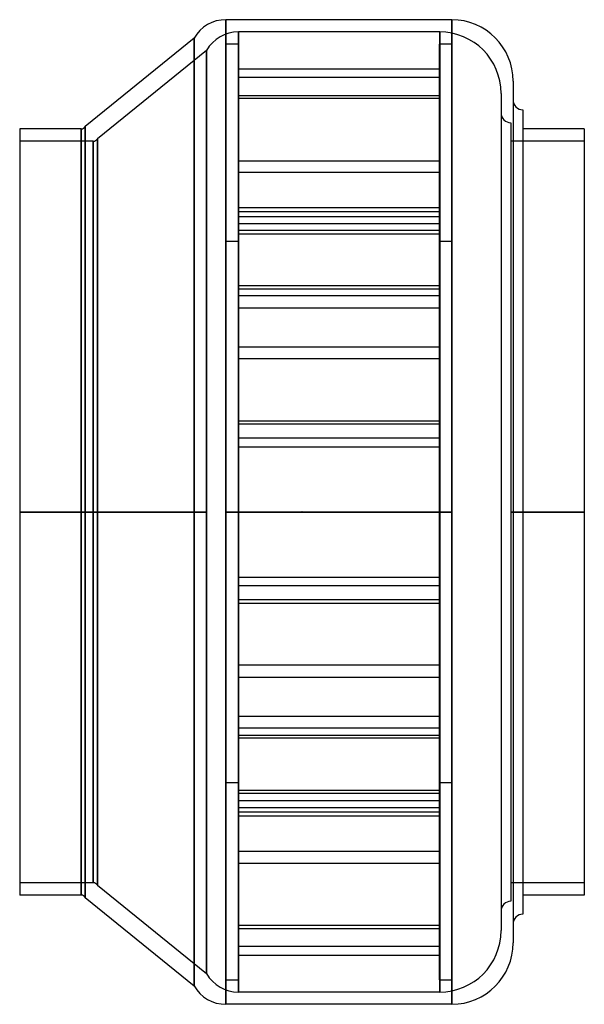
# Model space of a CAD drawing. Header units: millimetres. Extents: x -115 to 115, y -200 to 200.
import ezdxf

# ---------------------------------------------------------------- set-up
doc = ezdxf.new("R2010")
doc.units = ezdxf.units.MM
doc.layers.add('MAIN-1', color=7, linetype='Continuous')
doc.layers.add('MAIN-2', color=7, linetype='Continuous')

msp = doc.modelspace()

# ---------------------------------------------------------------- linework, layer by layer
at = {"layer": 'MAIN-1'}
for p, q in [((-31, 200.5), (-31, 0)), ((61, 200.5), (-31, 200.5)), ((61, 200.5), (61, 0)), ((-43.99, 193), (-88.27, 157)), ((-43.99, 193), (-43.99, 0)), ((86, 175.5), (86, -175.5)), ((90, 163.8), (90, -163.8)), ((-88.27, 157), (-88.27, 0)), ((-115, 156), (-115, 0)), ((-90, 156), (-115, 156)), ((-90, 156), (-90, 0)), ((115, 156), (90, 156)), ((115, 156), (115, 0)), ((-115, 0), (-115, -156)), ((-90, 0), (-115, 0)), ((-90, 0), (-90, -156)), ((-43.99, 0), (-88.27, 0)), ((-88.27, 0), (-88.27, -157)), ((-43.99, 0), (-43.99, -193)), ((0, 0), (-31, 0)), ((-31, 0), (-31, -200.5)), ((61, 0), (0, 0)), ((61, 0), (61, -200.5)), ((115, 0), (90, 0)), ((115, 0), (115, -156)), ((-90, -156), (-115, -156)), ((115, -156), (90, -156)), ((-88.27, -157), (-43.99, -193)), ((61, -200.5), (-31, -200.5))]:
    msp.add_line(p, q, dxfattribs=at)
for centre, radius, start, end in [((-31, 185.5), 15, 90, 150), ((61, 175.5), 25, 0, 90), ((90, 167.8), 4, 180, 270), ((-90, 158), 2, 270, 330), ((0, 0), 0.001, 0, 180), ((0, 0), 0.001, 180, 0), ((-90, -158), 2, 30, 90), ((90, -167.8), 4, 90, 180), ((61, -175.5), 25, 270, 0), ((-31, -185.5), 15, 210, 270)]:
    msp.add_arc(centre, radius, start, end, dxfattribs=at)
at = {"layer": 'MAIN-2'}
for p, q in [((-31, 0), (-31, 200.5)), ((61, 0), (61, 200.5)), ((-43.99, 0), (-43.99, 193)), ((-25.9, 0), (-25.9, 195.5)), ((-25.9, 195.5), (-25.9, 0)), ((56.1, 195.5), (-25.9, 195.5)), ((56.1, 0), (56.1, 195.5)), ((56.1, 195.5), (56.1, 0)), ((-26, 190.5), (-31, 190.5)), ((-31, -190.5), (-31, 190.5)), ((-26, 190.5), (-26, -190.5)), ((61, 190.5), (56, 190.5)), ((56, -190.5), (56, 190.5)), ((61, 190.5), (61, -190.5)), ((-38.89, 188), (-83.37, 152)), ((-38.89, 0), (-38.89, 188)), ((-38.89, 188), (-38.89, 0)), ((-26, 180.52), (56, 180.52)), ((56, 176.99), (-26, 176.99)), ((-26, 169.63), (56, 169.63)), ((81.1, 170.5), (81.1, -170.5)), ((56, 168.34), (-26, 168.34)), ((-88.27, 0), (-88.27, 157)), ((85.1, 158.55), (85.1, -158.55)), ((-90, 0), (-90, 156)), ((-85.1, 151), (-115, 151)), ((-85.1, 151), (-85.1, 0)), ((-85.1, 0), (-85.1, 151)), ((-83.37, 0), (-83.37, 152)), ((-83.37, 152), (-83.37, 0)), ((115, 151), (85.1, 151)), ((-26, 143.04), (56, 143.04)), ((56, 138.21), (-26, 138.21)), ((56, 123.81), (-26, 123.81)), ((56, 122.29), (-26, 122.29)), ((-26, 120.28), (56, 120.28)), ((-26, 117.46), (56, 117.46)), ((56, 114.58), (-26, 114.58)), ((-26, 113.29), (56, 113.29)), ((-31, 110.3), (-26, 110.3)), ((56, 110.3), (61, 110.3)), ((56, 92.16), (-26, 92.16)), ((-26, 90.87), (56, 90.87)), ((56, 87.99), (-26, 87.99)), ((-26, 83.16), (56, 83.16)), ((-26, 67.24), (56, 67.24)), ((56, 62.41), (-26, 62.41)), ((-26, 37.11), (56, 37.11)), ((56, 35.82), (-26, 35.82)), ((56, 30.12), (-26, 30.12)), ((-26, 26.59), (56, 26.59)), ((-26, 26.59), (56, 26.59)), ((-115, 0), (-85.1, 0)), ((-85.1, 0), (-85.1, -151)), ((-83.37, 0), (-38.89, 0)), ((-83.37, 0), (-83.37, -152)), ((-38.89, 0), (-38.89, -188)), ((-25.9, 0), (0, 0)), ((-25.9, 0), (-25.9, -195.5)), ((0, 0), (56.1, 0)), ((0, 0), (0, 0)), ((0, 0), (0, 0)), ((0, 0), (0, 0)), ((0, 0), (0, 0)), ((56.1, 0), (56.1, -195.5)), ((85.1, 0), (115, 0)), ((-115, 0), (-90, 0)), ((-85.1, 0), (-115, 0)), ((-90, -156), (-90, 0)), ((-88.27, 0), (-43.99, 0)), ((-88.27, -157), (-88.27, 0)), ((-85.1, -151), (-85.1, 0)), ((-38.89, 0), (-83.37, 0)), ((-83.37, -152), (-83.37, 0)), ((-43.99, -193), (-43.99, 0)), ((-38.89, -188), (-38.89, 0)), ((-31, 0), (61, 0)), ((-31, -200.5), (-31, 0)), ((-25.9, -195.5), (-25.9, 0)), ((0, 0), (-25.9, 0)), ((56.1, 0), (0, 0)), ((0, 0), (0, 0)), ((0, 0), (0, 0)), ((0, 0), (0, 0)), ((0, 0), (0, 0)), ((56.1, -195.5), (56.1, 0)), ((61, -200.5), (61, 0)), ((115, 0), (85.1, 0)), ((90, 0), (115, 0)), ((-26, -26.59), (56, -26.59)), ((-26, -26.59), (56, -26.59)), ((56, -30.12), (-26, -30.12)), ((56, -30.12), (-26, -30.12)), ((56, -35.82), (-26, -35.82)), ((-26, -37.11), (56, -37.11)), ((56, -62.41), (-26, -62.41)), ((-26, -67.24), (56, -67.24)), ((-26, -83.16), (56, -83.16)), ((56, -87.99), (-26, -87.99)), ((-26, -90.87), (56, -90.87)), ((56, -92.16), (-26, -92.16)), ((-26, -110.3), (-31, -110.3)), ((61, -110.3), (56, -110.3)), ((-26, -113.29), (56, -113.29)), ((56, -114.58), (-26, -114.58)), ((-26, -117.46), (56, -117.46)), ((-26, -120.28), (56, -120.28)), ((56, -122.29), (-26, -122.29)), ((56, -123.81), (-26, -123.81)), ((56, -138.21), (-26, -138.21)), ((-26, -143.04), (56, -143.04)), ((-85.1, -151), (-115, -151)), ((-83.37, -152), (-38.89, -188)), ((115, -151), (85.1, -151)), ((56, -168.34), (-26, -168.34)), ((-26, -169.63), (56, -169.63)), ((56, -176.99), (-26, -176.99)), ((-26, -180.52), (56, -180.52)), ((-31, -190.5), (-26, -190.5)), ((56, -190.5), (61, -190.5)), ((56.1, -195.5), (-25.9, -195.5))]:
    msp.add_line(p, q, dxfattribs=at)
for centre, radius, start, end in [((-25.9, 180.5), 15, 90, 150), ((56.1, 170.5), 25, 0, 90), ((85.1, 162.55), 4, 180, 270), ((-85.1, 153), 2, 270, 330), ((-85.1, -153), 2, 30, 90), ((85.1, -162.55), 4, 90, 180), ((56.1, -170.5), 25, 270, 0), ((-25.9, -180.5), 15, 210, 270)]:
    msp.add_arc(centre, radius, start, end, dxfattribs=at)

doc.saveas('drawing.dxf')
